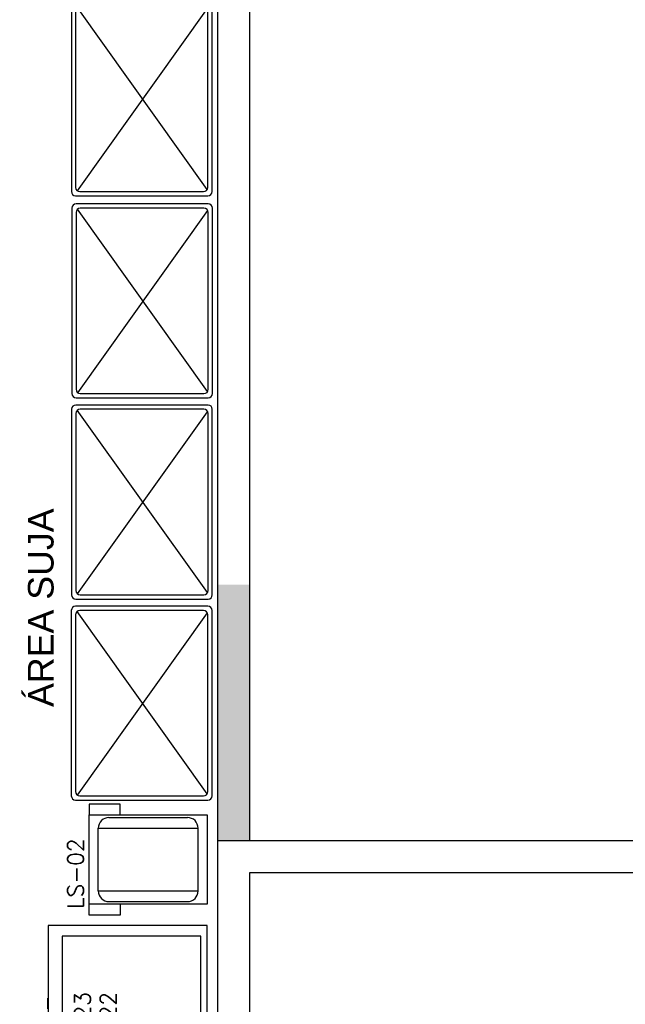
# Model space of a CAD drawing. Extents: x -118.2 to -44.5, y -40.2 to 1.8.
# Tile 49 of 56: x -80.4 to -77.6, y -19.1 to -14.5. Entities that reach past the tile are written whole.
import ezdxf

# ---------------------------------------------------------------- set-up
doc = ezdxf.new("R2010")
doc.units = 0
doc.header["$MEASUREMENT"] = 0
for name, color, linetype in [('PAREDE2', 252, 'Continuous'), ('PAREDES', 8, 'Continuous'), ('TXT-AMB', 4, 'Continuous')]:
    doc.layers.add(name, color=color, linetype=linetype)
doc.styles.add('20--4-0', font='romans.shx', dxfattribs={"height": 0.08})
doc.styles.add('Texto Ambiente 1-50', font='arial.ttf', dxfattribs={"height": 0.12})

# ---------------------------------------------------------------- blocks, each defined once
blk = doc.blocks.new('LS-14')
at = {"layer": 'PAREDE2'}
for p, q in [((-152.1924, 49.622), (-152.1924, 48.752)), ((-151.5524, 49.642), (-152.1724, 49.642)), ((-151.5552, 48.7619), (-152.1654, 49.6172)), ((-152.1642, 48.7558), (-151.5544, 49.6106)), ((-151.5724, 49.622), (-152.1524, 49.622)), ((-151.5324, 48.752), (-151.5324, 49.622)), ((-152.1724, 49.602), (-152.1724, 48.772)), ((-151.5524, 48.772), (-151.5524, 49.602)), ((-152.1724, 48.732), (-151.5524, 48.732)), ((-152.1524, 48.752), (-151.5724, 48.752))]:
    blk.add_line(p, q, dxfattribs=at)
for centre, start, end in [((-152.1724, 49.622), 90, 180), ((-152.1524, 49.602), 90, 180), ((-151.5724, 49.602), 0, 90), ((-151.5524, 49.622), 0, 90), ((-152.1724, 48.752), 180, 270), ((-152.1524, 48.772), 180, 270), ((-151.5724, 48.772), 270, 0), ((-151.5524, 48.752), 270, 0)]:
    blk.add_arc(centre, 0.02, start, end, dxfattribs=at)
blk = doc.blocks.new('LS-02')
for p, q in [((-153.9427, 52.6396), (-153.9427, 52.5896)), ((-153.7977, 52.6396), (-153.9427, 52.6396)), ((-153.7977, 52.5896), (-153.7977, 52.6396)), ((-153.8502, 52.5769), (-153.4822, 52.5769)), ((-153.9002, 52.2323), (-153.9002, 52.5269)), ((-153.9002, 52.5269), (-153.4322, 52.5269)), ((-153.4322, 52.2323), (-153.4322, 52.5269)), ((-153.9002, 52.2323), (-153.4322, 52.2323)), ((-153.9427, 52.1192), (-153.9427, 52.1696)), ((-153.8502, 52.1823), (-153.4822, 52.1823)), ((-153.7977, 52.1696), (-153.7977, 52.1192)), ((-153.7977, 52.1192), (-153.9427, 52.1192))]:
    blk.add_line(p, q)
blk.add_lwpolyline([(-153.3897, 52.1696), (-153.9427, 52.1696), (-153.9427, 52.5896), (-153.3897, 52.5896)], close=True)
for centre, start, end in [((-153.8502, 52.5269), 90, 180), ((-153.4822, 52.5269), 0, 90), ((-153.8502, 52.2323), 180, 270), ((-153.4822, 52.2323), 270, 0)]:
    blk.add_arc(centre, 0.05, start, end)
at = {"style": '20--4-0'}
blk.add_text('LS-02', height=0.075, rotation=90, dxfattribs=at).set_placement((-153.9691, 52.1474))
blk = doc.blocks.new('LS-22 23')
for p, q in [((-151.9623, 49.1845, 0.0903), (-151.962, 49.1852, 0.0903)), ((-151.9623, 49.1365, 0.0903), (-151.9623, 49.1845, 0.0903)), ((-151.962, 49.1852, 0.0903), (-151.9613, 49.1855, 0.0903)), ((-151.9613, 49.1855, 0.0903), (-151.9603, 49.1855, -0.7059)), ((-151.9623, 49.1365, 0.0903), (-151.962, 49.1358, 0.0903)), ((-151.962, 49.1358, 0.0903), (-151.9623, 49.1365, 0.0903)), ((-151.962, 49.1358, 0.0903), (-151.9613, 49.1355, 0.0903)), ((-151.9613, 49.1355, 0.0903), (-151.962, 49.1358, 0.0903)), ((-151.9613, 49.1355, 0.0903), (-151.9603, 49.1355, -0.7059)), ((-151.9034, 49.0748, -0.1776), (-151.9113, 49.0729)), ((-151.8953, 49.0755), (-151.9034, 49.0748, -0.1776)), ((-151.9145, 49.0071, -0.1776), (-151.9142, 49.006, -0.1776)), ((-151.9142, 49.006, -0.1776), (-151.8953, 48.9655, -0.0903)), ((-151.8973, 48.9109, 0.7962), (-151.897, 48.9116, 0.7962)), ((-151.8973, 48.8629, 0.7962), (-151.8973, 48.9109, 0.7962)), ((-151.897, 48.9116, 0.7962), (-151.8963, 48.9119, 0.7962)), ((-151.8963, 48.9119, 0.7962), (-151.8953, 48.9119)), ((-151.8973, 48.8629, 0.7962), (-151.897, 48.8622, 0.7962)), ((-151.897, 48.8622, 0.7962), (-151.8973, 48.8629, 0.7962)), ((-151.897, 48.8622, 0.7962), (-151.8963, 48.8619, 0.7962)), ((-151.8963, 48.8619, 0.7962), (-151.897, 48.8622, 0.7962)), ((-151.8963, 48.8619, 0.7962), (-151.8953, 48.8619))]:
    blk.add_line(p, q)
for points in [[(-151.9603, 49.5255), (-151.9603, 48.7955), (-151.2153, 48.7955), (-151.2153, 49.5255)], [(-151.8953, 49.4755), (-151.8953, 48.8155), (-151.2453, 48.8155), (-151.2453, 49.4755)]]:
    blk.add_lwpolyline(points, close=True)
blk.add_arc((-151.6037, 49.0252, -0.1776), 0.3112, 171.1971, 183.439)
at = {"style": '20--4-0', "text_generation_flag": 6}
for s, p in [('LS-23', (-151.7621, 48.8827)), ('LS-22', (-151.6424, 48.8832))]:
    blk.add_text(s, height=0.075, rotation=270, dxfattribs=at).set_placement(p)
blk = doc.blocks.new('ENTORNO')
at = {"layer": 'PAREDES'}
for p, q in [((110.1591, -14.2594), (116.5091, -14.2594)), ((110.3091, -14.4094), (116.5091, -14.4094))]:
    blk.add_line(p, q, dxfattribs=at)

msp = doc.modelspace()

# ---------------------------------------------------------------- hatches: boundary and pattern name
at = {"layer": 'PAREDES', "lineweight": -3}
msp.add_hatch(color=256, dxfattribs=at).paths.add_polyline_path([(-79.3347, -17.1769), (-79.4847, -17.1769), (-79.4847, -18.3769), (-79.3347, -18.3769)])

# ---------------------------------------------------------------- linework, layer by layer
for p, q in [((-79.3347, -18.3769), (-79.3347, -8.5269)), ((-79.4847, -21.2769), (-79.4847, -10.9269)), ((-79.4847, -18.3769), (-78.4781, -18.3769)), ((-79.3347, -18.5269), (-78.4781, -18.5269)), ((-79.3347, -21.3769), (-79.3347, -18.5269))]:
    msp.add_line(p, q, dxfattribs=at)

# ---------------------------------------------------------------- block references
at = {"layer": 'PAREDES'}
msp.add_blockref('ENTORNO', (-189.6438, -4.1176), dxfattribs=at)
at = {"layer": 'PAREDES', "lineweight": -3}
for name, p in [('LS-14', (72.0208, -64.0855)), ('LS-14', (72.0226, -65.033)), ('LS-14', (72.0216, -65.9767)), ('LS-14', (72.0206, -66.9204)), ('LS-02', (73.855, -70.8465)), ('LS-22 23', (71.6806, -68.3024))]:
    msp.add_blockref(name, p, dxfattribs=at)

# ---------------------------------------------------------------- texts
at = {"layer": 'TXT-AMB', "lineweight": -3, "insert": (-80.3751, -17.7511), "char_height": 0.12, "width": 2.887209, "attachment_point": 1, "rotation": 90, "style": 'Texto Ambiente 1-50'}
msp.add_mtext('ÁREA SUJA', dxfattribs=at)

doc.saveas('drawing.dxf')
